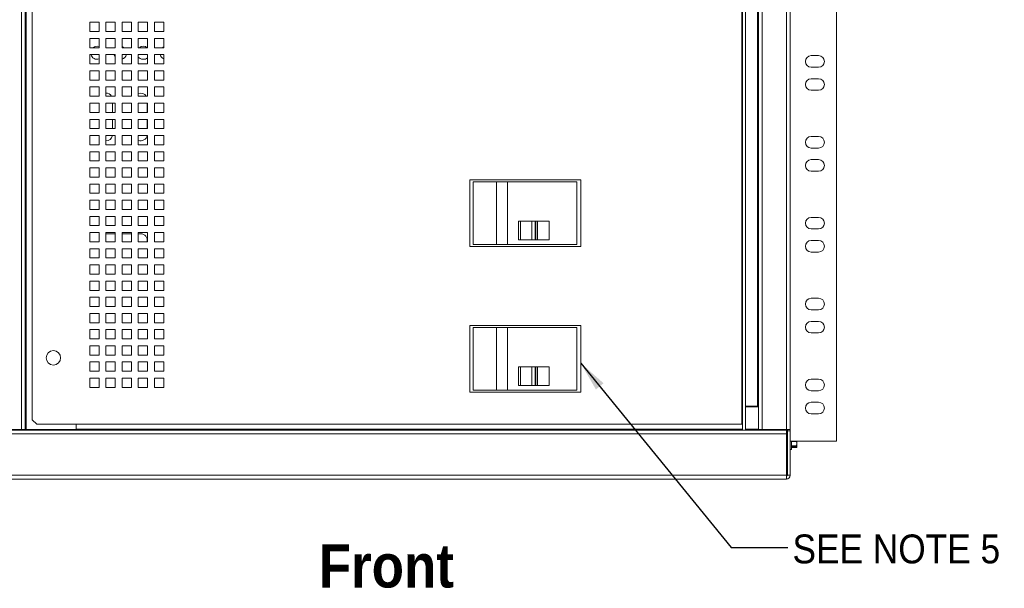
# Paper-space layout '2' of a CAD drawing. Header units: inches. Extents: x 1 to 109, y 1 to 85.
# Tile 22 of 66: x 41 to 62, y 46 to 58. Entities that reach past the tile are written whole.
import ezdxf

# ---------------------------------------------------------------- set-up
doc = ezdxf.new("R2010")
doc.units = ezdxf.units.IN
doc.header["$MEASUREMENT"] = 0
doc.styles.add('SLDTEXTSTYLE0', font='GOTHIC.TTF', dxfattribs={"width": 0.913})
doc.styles.add('SLDTEXTSTYLE1', font='GOTHICB.TTF', dxfattribs={"width": 0.913})
doc.styles.get("Standard").update_dxf_attribs({"font": 'GOTHIC.TTF'})
doc.dimstyles.new('SLDDIMSTYLE4', dxfattribs={"dimtxt": 0.18, "dimasz": 0.65, "dimexe": 0, "dimexo": 0.0625, "dimgap": 0, "dimtad": 0, "dimtih": 1, "dimtoh": 1, "dimdec": 0, "dimrnd": 1e-09, "dimzin": 0, "dimdsep": 46, "dimtxsty": 'Standard', "dimsah": 1, "dimcen": 0.09, "dimadec": 0, "dimazin": 0, "dimtfac": 0.65, "dimtdec": 0, "dimtofl": 0, "dimtmove": 0, "dimatfit": 3, "dimfxl": 1, "dimfrac": 2, "dimtolj": 1, "dimtzin": 0, "dimarcsym": 0})

psp = doc.layouts.new('2')

# ---------------------------------------------------------------- linework, layer by layer
at = {"color": 7, "linetype": 'Continuous', "lineweight": 15, "ltscale": 5}
for p, q in [((40.815, 49.582), (40.815, 65.317)), ((40.895, 65.317), (40.895, 49.582)), ((40.915, 49.582), (40.915, 65.317)), ((56.425, 49.572), (56.425, 65.317)), ((56.485, 49.572), (56.485, 65.317)), ((56.75, 65.317), (56.75, 50.087)), ((56.77, 49.582), (56.77, 65.317)), ((56.85, 65.317), (56.85, 49.582)), ((57.375, 49.582), (57.375, 65.317)), ((57.455, 65.317), (57.455, 49.582)), ((58.455, 65.262), (58.455, 49.332)), ((41.043, 49.796), (41.043, 65.114)), ((56.405, 65.114), (56.405, 49.696)), ((42.493, 58.394), (42.293, 58.394)), ((42.293, 58.394), (42.293, 58.194)), ((42.293, 58.194), (42.493, 58.194)), ((42.493, 58.194), (42.493, 58.394)), ((42.843, 58.394), (42.643, 58.394)), ((42.643, 58.394), (42.643, 58.194)), ((42.643, 58.194), (42.843, 58.194)), ((42.843, 58.194), (42.843, 58.394)), ((43.193, 58.394), (42.993, 58.394)), ((42.993, 58.394), (42.993, 58.194)), ((42.993, 58.194), (43.193, 58.194)), ((43.193, 58.194), (43.193, 58.394)), ((43.543, 58.394), (43.343, 58.394)), ((43.343, 58.394), (43.343, 58.194)), ((43.343, 58.194), (43.543, 58.194)), ((43.543, 58.194), (43.543, 58.394)), ((43.893, 58.394), (43.693, 58.394)), ((43.693, 58.394), (43.693, 58.194)), ((43.693, 58.194), (43.893, 58.194)), ((43.893, 58.194), (43.893, 58.394)), ((42.493, 58.044), (42.293, 58.044)), ((42.293, 58.044), (42.293, 57.844)), ((42.493, 57.844), (42.493, 58.044)), ((42.843, 58.044), (42.643, 58.044)), ((42.643, 58.044), (42.643, 57.844)), ((42.843, 57.844), (42.843, 58.044)), ((43.193, 58.044), (42.993, 58.044)), ((42.993, 58.044), (42.993, 57.844)), ((43.193, 57.844), (43.193, 58.044)), ((43.543, 58.044), (43.343, 58.044)), ((43.343, 58.044), (43.343, 57.844)), ((43.543, 57.844), (43.543, 58.044)), ((43.893, 58.044), (43.693, 58.044)), ((43.693, 58.044), (43.693, 57.844)), ((43.893, 57.844), (43.893, 58.044)), ((42.293, 57.844), (42.493, 57.844)), ((42.643, 57.844), (42.843, 57.844)), ((42.993, 57.844), (43.193, 57.844)), ((43.343, 57.844), (43.543, 57.844)), ((43.693, 57.844), (43.893, 57.844)), ((42.493, 57.694), (42.293, 57.694)), ((42.293, 57.694), (42.293, 57.494)), ((42.493, 57.494), (42.493, 57.694)), ((42.843, 57.694), (42.643, 57.694)), ((42.643, 57.694), (42.643, 57.494)), ((42.843, 57.494), (42.843, 57.694)), ((43.193, 57.694), (42.993, 57.694)), ((42.993, 57.694), (42.993, 57.494)), ((43.193, 57.494), (43.193, 57.694)), ((43.543, 57.694), (43.343, 57.694)), ((43.343, 57.694), (43.343, 57.494)), ((43.543, 57.494), (43.543, 57.694)), ((43.893, 57.694), (43.693, 57.694)), ((43.693, 57.694), (43.693, 57.494)), ((43.893, 57.494), (43.893, 57.694)), ((58.069, 57.672), (57.909, 57.672)), ((42.293, 57.494), (42.493, 57.494)), ((42.493, 57.344), (42.293, 57.344)), ((42.293, 57.344), (42.293, 57.144)), ((42.493, 57.144), (42.493, 57.344)), ((42.643, 57.494), (42.843, 57.494)), ((42.843, 57.344), (42.643, 57.344)), ((42.643, 57.344), (42.643, 57.144)), ((42.843, 57.144), (42.843, 57.344)), ((42.993, 57.494), (43.193, 57.494)), ((43.193, 57.344), (42.993, 57.344)), ((42.993, 57.344), (42.993, 57.144)), ((43.193, 57.144), (43.193, 57.344)), ((43.343, 57.494), (43.543, 57.494)), ((43.543, 57.344), (43.343, 57.344)), ((43.343, 57.344), (43.343, 57.144)), ((43.543, 57.144), (43.543, 57.344)), ((43.693, 57.494), (43.893, 57.494)), ((43.893, 57.344), (43.693, 57.344)), ((43.693, 57.344), (43.693, 57.144)), ((43.893, 57.144), (43.893, 57.344)), ((57.909, 57.422), (58.069, 57.422)), ((42.293, 57.144), (42.493, 57.144)), ((42.643, 57.144), (42.843, 57.144)), ((42.993, 57.144), (43.193, 57.144)), ((43.343, 57.144), (43.543, 57.144)), ((43.693, 57.144), (43.893, 57.144)), ((58.069, 57.172), (57.909, 57.172)), ((42.493, 56.994), (42.293, 56.994)), ((42.293, 56.994), (42.293, 56.794)), ((42.493, 56.794), (42.493, 56.994)), ((42.843, 56.994), (42.643, 56.994)), ((42.643, 56.994), (42.643, 56.794)), ((42.843, 56.794), (42.843, 56.994)), ((43.193, 56.994), (42.993, 56.994)), ((42.993, 56.994), (42.993, 56.794)), ((43.193, 56.794), (43.193, 56.994)), ((43.543, 56.994), (43.343, 56.994)), ((43.343, 56.994), (43.343, 56.794)), ((43.543, 56.794), (43.543, 56.994)), ((43.893, 56.994), (43.693, 56.994)), ((43.693, 56.994), (43.693, 56.794)), ((43.893, 56.794), (43.893, 56.994)), ((57.909, 56.922), (58.069, 56.922)), ((42.293, 56.794), (42.493, 56.794)), ((42.643, 56.794), (42.843, 56.794)), ((42.993, 56.794), (43.193, 56.794)), ((43.343, 56.794), (43.543, 56.794)), ((43.693, 56.794), (43.893, 56.794)), ((42.493, 56.644), (42.293, 56.644)), ((42.293, 56.644), (42.293, 56.444)), ((42.493, 56.444), (42.493, 56.644)), ((42.843, 56.644), (42.643, 56.644)), ((42.643, 56.644), (42.643, 56.444)), ((42.786, 56.644), (42.786, 56.444)), ((42.843, 56.444), (42.843, 56.644)), ((43.193, 56.644), (42.993, 56.644)), ((42.993, 56.644), (42.993, 56.444)), ((43.193, 56.444), (43.193, 56.644)), ((43.543, 56.644), (43.343, 56.644)), ((43.343, 56.644), (43.343, 56.444)), ((43.537, 56.644), (43.537, 56.444)), ((43.543, 56.444), (43.543, 56.644)), ((43.893, 56.644), (43.693, 56.644)), ((43.693, 56.644), (43.693, 56.444)), ((43.893, 56.444), (43.893, 56.644)), ((42.293, 56.444), (42.493, 56.444)), ((42.493, 56.294), (42.293, 56.294)), ((42.293, 56.294), (42.293, 56.094)), ((42.493, 56.094), (42.493, 56.294)), ((42.643, 56.444), (42.843, 56.444)), ((42.843, 56.294), (42.643, 56.294)), ((42.643, 56.294), (42.643, 56.094)), ((42.786, 56.294), (42.786, 56.094)), ((42.843, 56.094), (42.843, 56.294)), ((42.993, 56.444), (43.193, 56.444)), ((43.193, 56.294), (42.993, 56.294)), ((42.993, 56.294), (42.993, 56.094)), ((43.193, 56.094), (43.193, 56.294)), ((43.343, 56.444), (43.543, 56.444)), ((43.543, 56.294), (43.343, 56.294)), ((43.343, 56.294), (43.343, 56.094)), ((43.537, 56.294), (43.537, 56.094)), ((43.543, 56.094), (43.543, 56.294)), ((43.693, 56.444), (43.893, 56.444)), ((43.893, 56.294), (43.693, 56.294)), ((43.693, 56.294), (43.693, 56.094)), ((43.893, 56.094), (43.893, 56.294)), ((42.293, 56.094), (42.493, 56.094)), ((42.643, 56.094), (42.843, 56.094)), ((42.993, 56.094), (43.193, 56.094)), ((43.343, 56.094), (43.543, 56.094)), ((43.693, 56.094), (43.893, 56.094)), ((42.493, 55.944), (42.293, 55.944)), ((42.293, 55.944), (42.293, 55.744)), ((42.493, 55.744), (42.493, 55.944)), ((42.843, 55.944), (42.643, 55.944)), ((42.643, 55.944), (42.643, 55.744)), ((42.843, 55.744), (42.843, 55.944)), ((43.193, 55.944), (42.993, 55.944)), ((42.993, 55.944), (42.993, 55.744)), ((43.193, 55.744), (43.193, 55.944)), ((43.543, 55.944), (43.343, 55.944)), ((43.343, 55.944), (43.343, 55.744)), ((43.543, 55.744), (43.543, 55.944)), ((43.893, 55.944), (43.693, 55.944)), ((43.693, 55.944), (43.693, 55.744)), ((43.893, 55.744), (43.893, 55.944)), ((58.069, 55.922), (57.909, 55.922)), ((42.293, 55.744), (42.493, 55.744)), ((42.643, 55.744), (42.843, 55.744)), ((42.993, 55.744), (43.193, 55.744)), ((43.343, 55.744), (43.543, 55.744)), ((43.693, 55.744), (43.893, 55.744)), ((57.909, 55.672), (58.069, 55.672)), ((42.493, 55.594), (42.293, 55.594)), ((42.293, 55.594), (42.293, 55.394)), ((42.493, 55.394), (42.493, 55.594)), ((42.843, 55.594), (42.643, 55.594)), ((42.643, 55.594), (42.643, 55.394)), ((42.843, 55.394), (42.843, 55.594)), ((43.193, 55.594), (42.993, 55.594)), ((42.993, 55.594), (42.993, 55.394)), ((43.193, 55.394), (43.193, 55.594)), ((43.543, 55.594), (43.343, 55.594)), ((43.343, 55.594), (43.343, 55.394)), ((43.543, 55.394), (43.543, 55.594)), ((43.893, 55.594), (43.693, 55.594)), ((43.693, 55.594), (43.693, 55.394)), ((43.893, 55.394), (43.893, 55.594)), ((58.069, 55.422), (57.909, 55.422)), ((42.293, 55.394), (42.493, 55.394)), ((42.493, 55.244), (42.293, 55.244)), ((42.293, 55.244), (42.293, 55.044)), ((42.493, 55.044), (42.493, 55.244)), ((42.643, 55.394), (42.843, 55.394)), ((42.843, 55.244), (42.643, 55.244)), ((42.643, 55.244), (42.643, 55.044)), ((42.843, 55.044), (42.843, 55.244)), ((42.993, 55.394), (43.193, 55.394)), ((43.193, 55.244), (42.993, 55.244)), ((42.993, 55.244), (42.993, 55.044)), ((43.193, 55.044), (43.193, 55.244)), ((43.343, 55.394), (43.543, 55.394)), ((43.543, 55.244), (43.343, 55.244)), ((43.343, 55.244), (43.343, 55.044)), ((43.543, 55.044), (43.543, 55.244)), ((43.693, 55.394), (43.893, 55.394)), ((43.893, 55.244), (43.693, 55.244)), ((43.693, 55.244), (43.693, 55.044)), ((43.893, 55.044), (43.893, 55.244)), ((42.293, 55.044), (42.493, 55.044)), ((42.643, 55.044), (42.843, 55.044)), ((42.993, 55.044), (43.193, 55.044)), ((43.343, 55.044), (43.543, 55.044)), ((43.693, 55.044), (43.893, 55.044)), ((57.909, 55.172), (58.069, 55.172)), ((42.493, 54.894), (42.293, 54.894)), ((42.293, 54.894), (42.293, 54.694)), ((42.493, 54.694), (42.493, 54.894)), ((42.843, 54.894), (42.643, 54.894)), ((42.643, 54.894), (42.643, 54.694)), ((42.843, 54.694), (42.843, 54.894)), ((43.193, 54.894), (42.993, 54.894)), ((42.993, 54.894), (42.993, 54.694)), ((43.193, 54.694), (43.193, 54.894)), ((43.543, 54.894), (43.343, 54.894)), ((43.343, 54.894), (43.343, 54.694)), ((43.543, 54.694), (43.543, 54.894)), ((43.893, 54.894), (43.693, 54.894)), ((43.693, 54.894), (43.693, 54.694)), ((43.893, 54.694), (43.893, 54.894)), ((52.921, 54.985), (50.521, 54.985)), ((50.521, 54.985), (50.521, 53.541)), ((50.595, 54.943), (50.595, 53.583)), ((51.095, 54.943), (50.595, 54.943)), ((51.335, 54.943), (51.095, 54.943)), ((51.095, 54.943), (51.095, 53.583)), ((51.335, 53.583), (51.335, 54.943)), ((52.835, 54.943), (51.335, 54.943)), ((52.835, 54.943), (52.835, 53.583)), ((52.921, 53.541), (52.921, 54.985)), ((42.293, 54.694), (42.493, 54.694)), ((42.643, 54.694), (42.843, 54.694)), ((42.993, 54.694), (43.193, 54.694)), ((43.343, 54.694), (43.543, 54.694)), ((43.693, 54.694), (43.893, 54.694)), ((42.493, 54.544), (42.293, 54.544)), ((42.293, 54.544), (42.293, 54.344)), ((42.493, 54.344), (42.493, 54.544)), ((42.843, 54.544), (42.643, 54.544)), ((42.643, 54.544), (42.643, 54.344)), ((42.843, 54.344), (42.843, 54.544)), ((43.193, 54.544), (42.993, 54.544)), ((42.993, 54.544), (42.993, 54.344)), ((43.193, 54.344), (43.193, 54.544)), ((43.543, 54.544), (43.343, 54.544)), ((43.343, 54.544), (43.343, 54.344)), ((43.543, 54.344), (43.543, 54.544)), ((43.893, 54.544), (43.693, 54.544)), ((43.693, 54.544), (43.693, 54.344)), ((43.893, 54.344), (43.893, 54.544)), ((42.293, 54.344), (42.493, 54.344)), ((42.493, 54.194), (42.293, 54.194)), ((42.293, 54.194), (42.293, 53.994)), ((42.493, 53.994), (42.493, 54.194)), ((42.643, 54.344), (42.843, 54.344)), ((42.843, 54.194), (42.643, 54.194)), ((42.643, 54.194), (42.643, 53.994)), ((42.843, 53.994), (42.843, 54.194)), ((42.993, 54.344), (43.193, 54.344)), ((43.193, 54.194), (42.993, 54.194)), ((42.993, 54.194), (42.993, 53.994)), ((43.193, 53.994), (43.193, 54.194)), ((43.343, 54.344), (43.543, 54.344)), ((43.543, 54.194), (43.343, 54.194)), ((43.343, 54.194), (43.343, 53.994)), ((43.543, 53.994), (43.543, 54.194)), ((43.693, 54.344), (43.893, 54.344)), ((43.893, 54.194), (43.693, 54.194)), ((43.693, 54.194), (43.693, 53.994)), ((43.893, 53.994), (43.893, 54.194)), ((58.069, 54.172), (57.909, 54.172)), ((42.293, 53.994), (42.493, 53.994)), ((42.643, 53.994), (42.843, 53.994)), ((42.993, 53.994), (43.193, 53.994)), ((43.343, 53.994), (43.543, 53.994)), ((43.693, 53.994), (43.893, 53.994)), ((51.572, 54.091), (51.572, 53.685)), ((51.572, 54.091), (51.614, 54.091)), ((51.614, 54.091), (51.614, 53.685)), ((51.858, 54.091), (51.614, 54.091)), ((51.858, 53.685), (51.858, 54.091)), ((51.858, 54.091), (51.933, 54.091)), ((51.933, 54.091), (51.933, 53.685)), ((51.944, 54.091), (51.933, 54.091)), ((51.944, 53.685), (51.944, 54.091)), ((51.944, 54.091), (51.946, 54.091)), ((51.946, 53.685), (51.946, 54.091)), ((51.984, 54.091), (51.946, 54.091)), ((51.984, 53.685), (51.984, 54.091)), ((51.984, 54.091), (52.234, 54.091)), ((52.234, 54.091), (52.234, 53.685)), ((42.493, 53.844), (42.293, 53.844)), ((42.293, 53.844), (42.293, 53.644)), ((42.493, 53.644), (42.493, 53.844)), ((42.843, 53.844), (42.643, 53.844)), ((42.643, 53.844), (42.643, 53.644)), ((42.843, 53.819), (42.645, 53.819)), ((42.843, 53.644), (42.843, 53.844)), ((43.193, 53.844), (42.993, 53.844)), ((42.993, 53.844), (42.993, 53.644)), ((43.193, 53.819), (42.993, 53.819)), ((43.193, 53.644), (43.193, 53.844)), ((43.543, 53.844), (43.343, 53.844)), ((43.343, 53.844), (43.343, 53.644)), ((43.395, 53.819), (43.343, 53.819)), ((43.543, 53.644), (43.543, 53.844)), ((43.893, 53.844), (43.693, 53.844)), ((43.693, 53.844), (43.693, 53.644)), ((43.893, 53.644), (43.893, 53.844)), ((57.909, 53.922), (58.069, 53.922)), ((42.293, 53.644), (42.493, 53.644)), ((42.643, 53.644), (42.843, 53.644)), ((42.993, 53.644), (43.193, 53.644)), ((43.343, 53.644), (43.543, 53.644)), ((43.693, 53.644), (43.893, 53.644)), ((50.521, 53.541), (52.921, 53.541)), ((50.595, 53.583), (51.095, 53.583)), ((51.095, 53.583), (51.335, 53.583)), ((51.335, 53.583), (52.835, 53.583)), ((51.614, 53.685), (51.572, 53.685)), ((51.858, 53.685), (51.614, 53.685)), ((51.933, 53.685), (51.858, 53.685)), ((51.944, 53.685), (51.933, 53.685)), ((51.946, 53.685), (51.944, 53.685)), ((51.984, 53.685), (51.946, 53.685)), ((52.234, 53.685), (51.984, 53.685)), ((58.069, 53.672), (57.909, 53.672)), ((42.493, 53.494), (42.293, 53.494)), ((42.293, 53.494), (42.293, 53.294)), ((42.293, 53.294), (42.493, 53.294)), ((42.493, 53.294), (42.493, 53.494)), ((42.843, 53.494), (42.643, 53.494)), ((42.643, 53.494), (42.643, 53.294)), ((42.643, 53.294), (42.843, 53.294)), ((42.843, 53.294), (42.843, 53.494)), ((43.193, 53.494), (42.993, 53.494)), ((42.993, 53.494), (42.993, 53.294)), ((42.993, 53.294), (43.193, 53.294)), ((43.193, 53.294), (43.193, 53.494)), ((43.543, 53.494), (43.343, 53.494)), ((43.343, 53.494), (43.343, 53.294)), ((43.343, 53.294), (43.543, 53.294)), ((43.543, 53.294), (43.543, 53.494)), ((43.893, 53.494), (43.693, 53.494)), ((43.693, 53.494), (43.693, 53.294)), ((43.693, 53.294), (43.893, 53.294)), ((43.893, 53.294), (43.893, 53.494)), ((57.909, 53.422), (58.069, 53.422)), ((42.493, 53.144), (42.293, 53.144)), ((42.293, 53.144), (42.293, 52.944)), ((42.493, 52.944), (42.493, 53.144)), ((42.843, 53.144), (42.643, 53.144)), ((42.643, 53.144), (42.643, 52.944)), ((42.843, 52.944), (42.843, 53.144)), ((43.193, 53.144), (42.993, 53.144)), ((42.993, 53.144), (42.993, 52.944)), ((43.193, 52.944), (43.193, 53.144)), ((43.543, 53.144), (43.343, 53.144)), ((43.343, 53.144), (43.343, 52.944)), ((43.543, 52.944), (43.543, 53.144)), ((43.893, 53.144), (43.693, 53.144)), ((43.693, 53.144), (43.693, 52.944)), ((43.893, 52.944), (43.893, 53.144)), ((42.293, 52.944), (42.493, 52.944)), ((42.643, 52.944), (42.843, 52.944)), ((42.993, 52.944), (43.193, 52.944)), ((43.343, 52.944), (43.543, 52.944)), ((43.693, 52.944), (43.893, 52.944)), ((42.493, 52.794), (42.293, 52.794)), ((42.293, 52.794), (42.293, 52.594)), ((42.493, 52.594), (42.493, 52.794)), ((42.843, 52.794), (42.643, 52.794)), ((42.643, 52.794), (42.643, 52.594)), ((42.843, 52.594), (42.843, 52.794)), ((43.193, 52.794), (42.993, 52.794)), ((42.993, 52.794), (42.993, 52.594)), ((43.193, 52.594), (43.193, 52.794)), ((43.543, 52.794), (43.343, 52.794)), ((43.343, 52.794), (43.343, 52.594)), ((43.543, 52.594), (43.543, 52.794)), ((43.893, 52.794), (43.693, 52.794)), ((43.693, 52.794), (43.693, 52.594)), ((43.893, 52.594), (43.893, 52.794)), ((42.293, 52.594), (42.493, 52.594)), ((42.493, 52.444), (42.293, 52.444)), ((42.293, 52.444), (42.293, 52.244)), ((42.493, 52.244), (42.493, 52.444)), ((42.643, 52.594), (42.843, 52.594)), ((42.843, 52.444), (42.643, 52.444)), ((42.643, 52.444), (42.643, 52.244)), ((42.843, 52.244), (42.843, 52.444)), ((42.993, 52.594), (43.193, 52.594)), ((43.193, 52.444), (42.993, 52.444)), ((42.993, 52.444), (42.993, 52.244)), ((43.193, 52.244), (43.193, 52.444)), ((43.343, 52.594), (43.543, 52.594)), ((43.543, 52.444), (43.343, 52.444)), ((43.343, 52.444), (43.343, 52.244)), ((43.543, 52.244), (43.543, 52.444)), ((43.693, 52.594), (43.893, 52.594)), ((43.893, 52.444), (43.693, 52.444)), ((43.693, 52.444), (43.693, 52.244)), ((43.893, 52.244), (43.893, 52.444)), ((42.293, 52.244), (42.493, 52.244)), ((42.643, 52.244), (42.843, 52.244)), ((42.993, 52.244), (43.193, 52.244)), ((43.343, 52.244), (43.543, 52.244)), ((43.693, 52.244), (43.893, 52.244)), ((58.069, 52.422), (57.909, 52.422)), ((42.493, 52.094), (42.293, 52.094)), ((42.293, 52.094), (42.293, 51.894)), ((42.493, 51.894), (42.493, 52.094)), ((42.843, 52.094), (42.643, 52.094)), ((42.643, 52.094), (42.643, 51.894)), ((42.843, 51.894), (42.843, 52.094)), ((43.193, 52.094), (42.993, 52.094)), ((42.993, 52.094), (42.993, 51.894)), ((43.193, 51.894), (43.193, 52.094)), ((43.543, 52.094), (43.343, 52.094)), ((43.343, 52.094), (43.343, 51.894)), ((43.543, 51.894), (43.543, 52.094)), ((43.893, 52.094), (43.693, 52.094)), ((43.693, 52.094), (43.693, 51.894)), ((43.893, 51.894), (43.893, 52.094)), ((57.909, 52.172), (58.069, 52.172)), ((42.293, 51.894), (42.493, 51.894)), ((42.643, 51.894), (42.843, 51.894)), ((42.993, 51.894), (43.193, 51.894)), ((43.343, 51.894), (43.543, 51.894)), ((43.693, 51.894), (43.893, 51.894)), ((52.921, 51.835), (50.521, 51.835)), ((50.521, 51.835), (50.521, 50.391)), ((52.921, 50.391), (52.921, 51.835)), ((58.069, 51.922), (57.909, 51.922)), ((42.493, 51.744), (42.293, 51.744)), ((42.293, 51.744), (42.293, 51.544)), ((42.493, 51.544), (42.493, 51.744)), ((42.843, 51.744), (42.643, 51.744)), ((42.643, 51.744), (42.643, 51.544)), ((42.843, 51.544), (42.843, 51.744)), ((43.193, 51.744), (42.993, 51.744)), ((42.993, 51.744), (42.993, 51.544)), ((43.193, 51.544), (43.193, 51.744)), ((43.543, 51.744), (43.343, 51.744)), ((43.343, 51.744), (43.343, 51.544)), ((43.543, 51.544), (43.543, 51.744)), ((43.893, 51.744), (43.693, 51.744)), ((43.693, 51.744), (43.693, 51.544)), ((43.893, 51.544), (43.893, 51.744)), ((50.595, 51.793), (50.595, 50.433)), ((51.095, 51.793), (50.595, 51.793)), ((51.095, 51.793), (51.095, 50.433)), ((51.335, 51.793), (51.095, 51.793)), ((51.335, 50.433), (51.335, 51.793)), ((52.835, 51.793), (51.335, 51.793)), ((52.835, 51.793), (52.835, 50.433)), ((57.909, 51.672), (58.069, 51.672)), ((42.293, 51.544), (42.493, 51.544)), ((42.493, 51.394), (42.293, 51.394)), ((42.293, 51.394), (42.293, 51.194)), ((42.493, 51.194), (42.493, 51.394)), ((42.643, 51.544), (42.843, 51.544)), ((42.843, 51.394), (42.643, 51.394)), ((42.643, 51.394), (42.643, 51.194)), ((42.843, 51.194), (42.843, 51.394)), ((42.993, 51.544), (43.193, 51.544)), ((43.193, 51.394), (42.993, 51.394)), ((42.993, 51.394), (42.993, 51.194)), ((43.193, 51.194), (43.193, 51.394)), ((43.343, 51.544), (43.543, 51.544)), ((43.543, 51.394), (43.343, 51.394)), ((43.343, 51.394), (43.343, 51.194)), ((43.543, 51.194), (43.543, 51.394)), ((43.693, 51.544), (43.893, 51.544)), ((43.893, 51.394), (43.693, 51.394)), ((43.693, 51.394), (43.693, 51.194)), ((43.893, 51.194), (43.893, 51.394)), ((42.293, 51.194), (42.493, 51.194)), ((42.643, 51.194), (42.843, 51.194)), ((42.993, 51.194), (43.193, 51.194)), ((43.343, 51.194), (43.543, 51.194)), ((43.693, 51.194), (43.893, 51.194)), ((42.493, 51.044), (42.293, 51.044)), ((42.293, 51.044), (42.293, 50.844)), ((42.493, 50.844), (42.493, 51.044)), ((42.843, 51.044), (42.643, 51.044)), ((42.643, 51.044), (42.643, 50.844)), ((42.843, 50.844), (42.843, 51.044)), ((43.193, 51.044), (42.993, 51.044)), ((42.993, 51.044), (42.993, 50.844)), ((43.193, 50.844), (43.193, 51.044)), ((43.543, 51.044), (43.343, 51.044)), ((43.343, 51.044), (43.343, 50.844)), ((43.543, 50.844), (43.543, 51.044)), ((43.893, 51.044), (43.693, 51.044)), ((43.693, 51.044), (43.693, 50.844)), ((43.893, 50.844), (43.893, 51.044)), ((51.572, 50.941), (51.572, 50.535)), ((51.572, 50.941), (51.614, 50.941)), ((51.614, 50.941), (51.614, 50.535)), ((51.858, 50.941), (51.614, 50.941)), ((51.858, 50.535), (51.858, 50.941)), ((51.858, 50.941), (51.933, 50.941)), ((51.933, 50.941), (51.933, 50.535)), ((51.944, 50.941), (51.933, 50.941)), ((51.944, 50.535), (51.944, 50.941)), ((51.944, 50.941), (51.946, 50.941)), ((51.946, 50.535), (51.946, 50.941)), ((51.984, 50.941), (51.946, 50.941)), ((51.984, 50.535), (51.984, 50.941)), ((51.984, 50.941), (52.234, 50.941)), ((52.234, 50.941), (52.234, 50.535)), ((42.293, 50.844), (42.493, 50.844)), ((42.643, 50.844), (42.843, 50.844)), ((42.993, 50.844), (43.193, 50.844)), ((43.343, 50.844), (43.543, 50.844)), ((43.693, 50.844), (43.893, 50.844)), ((42.493, 50.694), (42.293, 50.694)), ((42.293, 50.694), (42.293, 50.494)), ((42.493, 50.494), (42.493, 50.694)), ((42.843, 50.694), (42.643, 50.694)), ((42.643, 50.694), (42.643, 50.494)), ((42.843, 50.494), (42.843, 50.694)), ((43.193, 50.694), (42.993, 50.694)), ((42.993, 50.694), (42.993, 50.494)), ((43.193, 50.494), (43.193, 50.694)), ((43.543, 50.694), (43.343, 50.694)), ((43.343, 50.694), (43.343, 50.494)), ((43.543, 50.494), (43.543, 50.694)), ((43.893, 50.694), (43.693, 50.694)), ((43.693, 50.694), (43.693, 50.494)), ((43.893, 50.494), (43.893, 50.694)), ((51.614, 50.535), (51.572, 50.535)), ((51.858, 50.535), (51.614, 50.535)), ((51.933, 50.535), (51.858, 50.535)), ((51.944, 50.535), (51.933, 50.535)), ((51.946, 50.535), (51.944, 50.535)), ((51.984, 50.535), (51.946, 50.535)), ((52.234, 50.535), (51.984, 50.535)), ((58.069, 50.672), (57.909, 50.672)), ((42.293, 50.494), (42.493, 50.494)), ((42.643, 50.494), (42.843, 50.494)), ((42.993, 50.494), (43.193, 50.494)), ((43.343, 50.494), (43.543, 50.494)), ((43.693, 50.494), (43.893, 50.494)), ((50.521, 50.391), (52.921, 50.391)), ((50.595, 50.433), (51.095, 50.433)), ((51.095, 50.433), (51.335, 50.433)), ((51.335, 50.433), (52.835, 50.433)), ((57.909, 50.422), (58.069, 50.422)), ((58.069, 50.172), (57.909, 50.172)), ((56.75, 50.087), (56.485, 50.087)), ((56.765, 50.072), (56.485, 50.072)), ((56.75, 50.087), (56.77, 50.087)), ((56.765, 49.592), (56.765, 50.072)), ((57.909, 49.922), (58.069, 49.922)), ((41.043, 49.796), (41.143, 49.696)), ((41.143, 49.696), (56.405, 49.696)), ((41.995, 49.582), (41.995, 49.696)), ((42, 49.696), (42, 49.592)), ((56.405, 49.696), (56.425, 49.696)), ((57.457, 49.755), (57.455, 49.755)), ((57.457, 49.755), (57.457, 49.499)), ((40.815, 49.582), (40.29, 49.582)), ((57.375, 49.572), (40.29, 49.572)), ((57.375, 49.492), (40.29, 49.492)), ((40.895, 49.582), (40.815, 49.582)), ((40.895, 49.582), (40.915, 49.582)), ((40.915, 49.582), (41.995, 49.582)), ((42, 49.592), (42, 49.572)), ((56.765, 49.572), (56.765, 49.592)), ((56.85, 49.582), (56.77, 49.582)), ((57.375, 49.582), (56.85, 49.582)), ((56.95, 49.572), (56.95, 49.582)), ((57.455, 49.582), (57.375, 49.582)), ((57.375, 49.572), (57.375, 49.492)), ((57.375, 49.532), (57.395, 49.532)), ((57.375, 49.492), (57.375, 48.592)), ((57.395, 49.582), (57.395, 49.552)), ((57.395, 49.552), (57.455, 49.552)), ((57.395, 48.592), (57.395, 49.552)), ((57.395, 49.552), (57.455, 49.552)), ((57.395, 49.552), (57.395, 49.552)), ((57.395, 49.532), (57.395, 48.647)), ((57.455, 49.582), (57.455, 49.552)), ((57.455, 48.592), (57.455, 49.552)), ((57.455, 49.552), (57.455, 49.552)), ((57.455, 49.499), (57.457, 49.499)), ((57.455, 49.332), (58.455, 49.332)), ((57.483, 49.149), (57.483, 49.332)), ((57.591, 49.325), (57.483, 49.325)), ((57.591, 49.325), (57.591, 49.332)), ((57.596, 49.279), (57.591, 49.325)), ((57.591, 49.233), (57.596, 49.279)), ((57.596, 49.332), (57.596, 49.279)), ((57.596, 49.279), (57.596, 49.2)), ((57.455, 49.149), (57.483, 49.149)), ((57.483, 49.233), (57.591, 49.233)), ((57.591, 49.208), (57.483, 49.208)), ((57.483, 49.192), (57.591, 49.192)), ((57.591, 49.208), (57.591, 49.233)), ((57.596, 49.2), (57.591, 49.208)), ((57.591, 49.192), (57.596, 49.2)), ((57.395, 49.016), (57.395, 49.016)), ((57.395, 48.81), (57.395, 48.81)), ((57.395, 48.647), (57.375, 48.647)), ((40.29, 48.592), (57.375, 48.592)), ((57.375, 48.512), (40.29, 48.512)), ((49.432, 48.512), (49.432, 48.51)), ((49.669, 48.51), (49.432, 48.51)), ((49.669, 48.51), (49.669, 48.512)), ((56.432, 48.512), (56.432, 48.51)), ((56.669, 48.51), (56.432, 48.51)), ((56.669, 48.51), (56.669, 48.512)), ((57.375, 48.592), (57.375, 48.572)), ((57.375, 48.572), (57.375, 48.512)), ((57.395, 48.592), (57.455, 48.592))]:
    psp.add_line(p, q, dxfattribs=at)
at = {"color": 8, "linetype": 'Continuous', "lineweight": 15, "ltscale": 5}
for p, q in [((56.425, 49.592), (42, 49.592)), ((56.765, 49.592), (56.485, 49.592))]:
    psp.add_line(p, q, dxfattribs=at)
at = {"color": 7, "linetype": 'Continuous', "lineweight": 15, "ltscale": 5, "flags": 128}
psp.add_lwpolyline([(43.893, 57.861), (43.876, 57.852), (43.863, 57.844)], dxfattribs=at)
at = {"color": 7, "linetype": 'Continuous', "lineweight": 15, "ltscale": 25}
psp.add_circle((41.505, 51.134), 0.156, dxfattribs=at)
for centre, radius, start, end in [((42.45, 57.733), 0.141, 72.2215, 128.0764), ((42.95, 57.733), 0.14, 51.9236, 72.2215), ((43.45, 57.733), 0.141, 51.9236, 128.0764), ((42.45, 57.733), 0.14, 196.2857, 287.7785), ((42.95, 57.733), 0.141, 196.2857, 220.3346), ((42.95, 57.733), 0.141, 287.7785, 343.7143), ((43.45, 57.733), 0.141, 220.3346, 311.3922), ((43.95, 57.733), 0.141, 196.2857, 246.0208), ((57.909, 57.547), 0.125, 90, 270), ((58.069, 57.547), 0.125, 270, 90), ((57.909, 57.047), 0.125, 90, 270), ((58.069, 57.047), 0.125, 270, 90), ((42.645, 56.72), 0.141, 31.4989, 91.1164), ((43.395, 56.721), 0.141, 31.19, 111.9532), ((42.645, 55.97), 0.141, 269.1849, 349.1254), ((43.396, 55.971), 0.141, 247.9484, 349.0252), ((57.909, 55.797), 0.125, 90, 270), ((58.069, 55.797), 0.125, 270, 90), ((57.909, 55.297), 0.125, 90, 270), ((58.069, 55.297), 0.125, 270, 90), ((57.909, 54.047), 0.125, 90, 270), ((58.069, 54.047), 0.125, 270, 90), ((43.395, 53.678), 0.141, 345.8276, 90), ((57.909, 53.547), 0.125, 90, 270), ((58.069, 53.547), 0.125, 270, 90), ((57.909, 52.297), 0.125, 90, 270), ((58.069, 52.297), 0.125, 270, 90), ((57.909, 51.797), 0.125, 90, 270), ((58.069, 51.797), 0.125, 270, 90), ((57.909, 50.547), 0.125, 90, 270), ((58.069, 50.547), 0.125, 270, 90), ((57.909, 50.047), 0.125, 90, 270), ((58.069, 50.047), 0.125, 270, 90), ((57.375, 48.592), 0.02, 270, 0), ((57.375, 48.592), 0.0798, 270, 0)]:
    psp.add_arc(centre, radius, start, end, dxfattribs=at)

# ---------------------------------------------------------------- texts
at = {"color": 7, "linetype": 'Continuous', "lineweight": 0, "ltscale": 5, "attachment_point": 1}
for s, insert, char_height, style in [('SEE NOTE 5', (57.504, 47.312), 0.625, 'SLDTEXTSTYLE0'), ('Front', (47.25, 47.102), 0.9375, 'SLDTEXTSTYLE1')]:
    psp.add_mtext(s, dxfattribs=dict(at, insert=insert, char_height=char_height, style=style))

# ---------------------------------------------------------------- leaders
at = {"color": 7, "linetype": 'Continuous', "lineweight": 0, "ltscale": 5}
psp.add_leader([(52.921, 51.02), (56.174, 47.027), (57.405, 47.027)], dimstyle='SLDDIMSTYLE4', dxfattribs=at)

doc.saveas('drawing.dxf')
